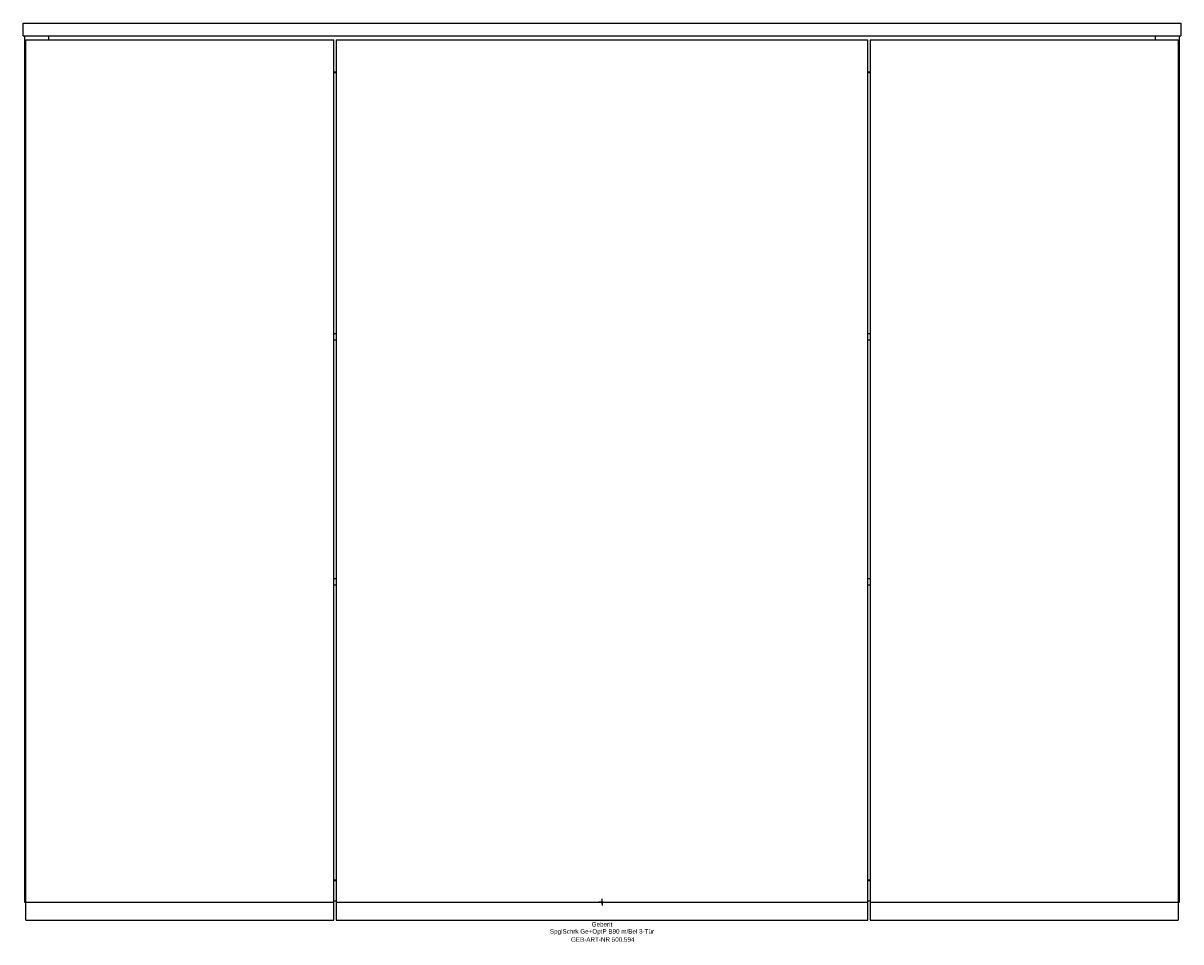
# Model space of a CAD drawing. Header units: millimetres. Extents: x -451 to 451, y -31 to 685.
import ezdxf
from ezdxf.enums import TextEntityAlignment as Align

# ---------------------------------------------------------------- set-up
doc = ezdxf.new("R2010")
doc.units = ezdxf.units.MM
doc.layers.get('0').update_dxf_attribs({"linetype": 'CONTINUOUS'})
for name, color, linetype, lineweight in [('Arbeitspunkt(DIN)', 7, 'CONTINUOUS', 25), ('GEB-ART-NR', 1, 'CONTINUOUS', 18), ('GEB-BEZUG', 2, 'CONTINUOUS', 25), ('GEB-TEXT', 5, 'CONTINUOUS', 18)]:
    doc.layers.add(name, color=color, linetype=linetype, lineweight=lineweight)
doc.layers.add('GEB-KONTUR-A', color=5, linetype='CONTINUOUS')
doc.styles.get("Standard").update_dxf_attribs({"font": 'arial.ttf'})

# ---------------------------------------------------------------- blocks, each defined once
blk = doc.blocks.new('Einfügepunkt')
at = {"layer": 'GEB-BEZUG'}
for p, q in [((-0.71, -0.71), (0.71, 0.71)), ((-0.71, 0.71), (0.71, -0.71))]:
    blk.add_line(p, q, dxfattribs=at)

msp = doc.modelspace()

# ---------------------------------------------------------------- linework, layer by layer
at = {"layer": 'Arbeitspunkt(DIN)', "ltscale": 25}
for q in [(-2.5, 0), (0, 2.5), (0, -2.5), (2.5, 0)]:
    msp.add_line((0, 0), q, dxfattribs=at)
at = {"layer": 'GEB-KONTUR-A', "ltscale": 25}
for p, q in [((-451, 685), (451, 685)), ((-451, 675), (-451, 685)), ((451, 685), (451, 675)), ((-451, 675), (451, 675)), ((-450, 675), (-450, 0)), ((-449, 0), (-449, 672)), ((-449, 672), (-209, 672)), ((-431, 672), (-431, 675)), ((-209, 0), (-209, 672)), ((-207, 672), (207, 672)), ((-207, 672), (-207, 0)), ((207, 0), (207, 672)), ((209, 672), (449, 672)), ((209, 672), (209, 0)), ((431, 675), (431, 672)), ((449, 672), (449, 0)), ((450, 0), (450, 675)), ((-209, 647), (-207, 647)), ((-209, 646.5), (-207, 646.5)), ((207, 647), (209, 647)), ((207, 646.5), (209, 646.5)), ((-209, 443.2), (-207, 443.2)), ((207, 443.2), (209, 443.2)), ((-209, 438.2), (-207, 438.2)), ((207, 438.2), (209, 438.2)), ((-209, 252.2), (-207, 252.2)), ((-209, 247.2), (-207, 247.2)), ((207, 252.2), (209, 252.2)), ((207, 247.2), (209, 247.2)), ((-209, 17.5), (-207, 17.5)), ((-209, 17), (-207, 17)), ((207, 17.5), (209, 17.5)), ((207, 17), (209, 17)), ((-450, 0), (-449, 0)), ((-449, -14), (-449, 0)), ((-449, 0), (-209, 0)), ((-209, 1), (-207, 1)), ((-209, -14), (-209, 0)), ((-207, 0), (207, 0)), ((-207, 0), (-207, -14)), ((207, 1), (209, 1)), ((207, -14), (207, 0)), ((209, 0), (449, 0)), ((209, 0), (209, -14)), ((449, 0), (449, -14)), ((449, 0), (450, 0)), ((-449, -14), (-209, -14)), ((-207, -14), (207, -14)), ((209, -14), (449, -14))]:
    msp.add_line(p, q, dxfattribs=at)

# ---------------------------------------------------------------- block references
at = {"ltscale": 25}
msp.add_blockref('Einfügepunkt', (0, 0), dxfattribs=at)

# ---------------------------------------------------------------- texts
at = {"layer": 'GEB-ART-NR'}
msp.add_text('GEB-ART-NR 500.594', height=3.5, dxfattribs=at).set_placement((0.55, -30.84), align=Align.CENTER)
at = {"layer": 'GEB-TEXT'}
for s, p in [('Geberit', (0, -19)), ('SpglSchrk Ge+OptP B90 m/Bel 3-Tür', (0, -24.5))]:
    msp.add_text(s, height=3.5, dxfattribs=at).set_placement(p, align=Align.CENTER)

doc.saveas('drawing.dxf')
